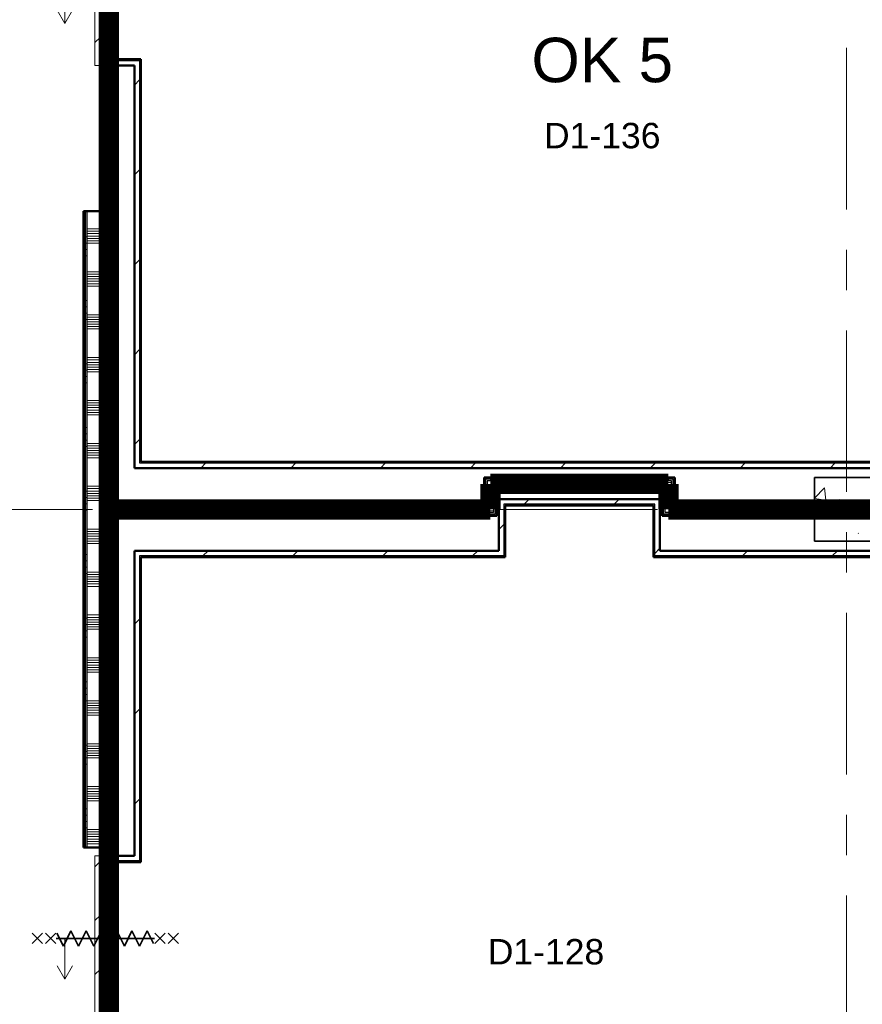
# Model space of a CAD drawing. Extents: x -2538 to 83400, y -8040 to 61900.
# Tile 46 of 105: x 32498 to 39125, y 27307 to 35052. Entities that reach past the tile are written whole.
import ezdxf

# ---------------------------------------------------------------- set-up
doc = ezdxf.new("R2010")
doc.units = 0
doc.header["$LTSCALE"] = 100
doc.linetypes.add('SCHEIDING_BRANDWEREND60', pattern=[3.2, 0.8, -1.6, 0.8])
doc.linetypes.add('stramien', pattern=[22.225, 12.7, -3.175, 3.175, -3.175])
for name, color, linetype, lineweight in [('00---0--FM-RUIMTENR', 7, 'Continuous', 18), ('BA20----_WANDEN', 14, 'Continuous', 50), ('BL$1A---_ALGEMEEN', 7, 'Continuous', 18), ('BL$7A---_STRAMIEN', 7, 'Continuous', 18), ('BL20----_WANDEN', 7, 'Continuous', 25), ('BL28----_CONSTRUCTIES', 4, 'Continuous', 18), ('BL30----_BRANDSYMBOLEN', 14, 'Continuous', 35), ('BL30----_KOZIJNEN', 14, 'Continuous', 25), ('BL40----_BRANDWERENDESCHEIDING_60MIN', 84, 'SCHEIDING_BRANDWEREND60', 158)]:
    doc.layers.add(name, color=color, linetype=linetype, lineweight=lineweight)
doc.layers.add('00---0--FM-TEKST', color=7, linetype='Continuous')
doc.styles.add('Arial', font='arial.ttf', dxfattribs={"height": 200})
doc.styles.add('OL-MAATVOEREN', font='iso')
pattern_1 = [(0, (36150, 31100), (0, 500), []), (0, (36150, 31050), (0, 500), []), (0, (36150, 31000), (0, 500), []), (0, (36150, 30950), (0, 500), [])]
pattern_2 = [(180, (37650, 31500), (-6e-14, -500), []), (180, (37650, 31550), (-6e-14, -500), []), (180, (37650, 31600), (-6e-14, -500), []), (180, (37650, 31650), (-6e-14, -500), [])]
pattern_3 = [(1e-13, (33000, 30844), (-9e-13, 500), []), (1e-13, (33000, 30794), (-9e-13, 500), []), (1e-13, (33000, 30744), (-9e-13, 500), []), (1e-13, (33000, 30694), (-9e-13, 500), [])]
pattern_4 = [(180, (33250, 36586), (7e-13, -500), []), (180, (33250, 36636), (7e-13, -500), []), (180, (33250, 36686), (7e-13, -500), []), (180, (33250, 36736), (7e-13, -500), [])]
pattern_5 = [(180, (33250, 27485.5), (7e-13, -500), []), (180, (33250, 27535.5), (7e-13, -500), []), (180, (33250, 27585.5), (7e-13, -500), []), (180, (33250, 27635.5), (7e-13, -500), [])]
pattern_6 = [(270, (34500, 31250), (500, 1e-12), []), (270, (34450, 31250), (500, 1e-12), []), (270, (34400, 31250), (500, 1e-12), []), (270, (34350, 31250), (500, 1e-12), [])]
pattern_7 = [(270, (36700, 31450), (500, 2e-12), []), (270, (36650, 31450), (500, 2e-12), []), (270, (36600, 31450), (500, 2e-12), []), (270, (36550, 31450), (500, 2e-12), [])]
pattern_8 = [(270, (38000, 31250), (500, 2e-12), []), (270, (37950, 31250), (500, 2e-12), []), (270, (37900, 31250), (500, 2e-12), []), (270, (37850, 31250), (500, 2e-12), [])]
pattern_9 = [(45, (1253.4, 5927.3), (-353.5534, 353.5534), [])]

# ---------------------------------------------------------------- blocks, each defined once
blk = doc.blocks.new('28_CL_beton - kolom - Betonkolom 500x500-V15-1')
at = {"layer": 'BL28----_CONSTRUCTIES'}
h = blk.add_hatch(dxfattribs=at)
h.set_pattern_fill('FP_17', color=256, style=0, pattern_type=2)
h.set_pattern_definition([(50, (-37746.6, -25272.7), (728.7365, -63.756), [76.2, -838.2]), (355, (-37746.6, -25272.7), (-140.972, 764.228), [60.96, -670.56]), (100.451, (-37685.9, -25278), (587.77, 700.467), [64.76, -712.36]), (46.184, (-37746.6, -25069.5), (1084.316, -168.171), [114.3, -1257.3]), (96.636, (-37656.2, -25083.5), (949.61, 989.71), [97.14, -1068.54]), (351.184, (-37746.6, -25069.5), (949.62, 989.7), [91.44, -1005.84]), (21, (-37645, -25120.3), (606.458, -409.0606), [76.2, -838.2]), (326, (-37645, -25120.3), (247.208, 736.753), [60.96, -670.56]), (71.451, (-37594.5, -25154.4), (853.668, 327.685), [64.76, -712.36]), (37.5, (-37746.6, -25272.68), (12.3547, 338.2201), [3.353, -659.079, 3.353, -677.367, -673.1]), (37.5, (-37746.6, -25272.68), (12.3547, 338.2201), [-1343.152, 3.353, -669.747]), (7.5, (-37746.6, -25272.68), (267.279, 400.722), [3.353, -384.759, 3.353, -643.839, -256.54]), (7.5, (-37746.6, -25272.68), (267.279, 400.722), [-1035.304, 3.353, -253.187]), (327.5, (-37973.18, -25272.68), (542.3633, -22.9153), [3.353, -250.647, 3.353, -1840.687]), (327.5, (-37973.18, -25272.68), (542.3633, -22.9153), [-257.353, -789.127, 3.353, -1048.207]), (317.5, (-38074.78, -25272.7), (592.517, 101.707), [3.353, -326.847, 3.353, -522.935, -746.76]), (317.5, (-38074.78, -25272.7), (592.517, 101.707), [-856.488, 3.353, -743.407])])
h.paths.add_polyline_path([(250, -250), (250, 250), (-250, 250), (-250, -250)], flags=0)
at = {"layer": 'BL28----_CONSTRUCTIES', "lineweight": 35}
for p, q in [((250, 250), (-250, 250)), ((-250, 250), (-250, -250)), ((250, -250), (250, 250)), ((-250, -250), (250, -250))]:
    blk.add_line(p, q, dxfattribs=at)
blk = doc.blocks.new('32_DR_AMC_s_enkele schuifdeur_dt1 - 1300x2160_wbdbo60-V265-1')
at = {"layer": 'BL30----_KOZIJNEN', "lineweight": 18}
h = blk.add_hatch(dxfattribs=at)
h.set_pattern_fill('FP_1256', color=256, style=0, pattern_type=2)
h.set_pattern_definition([(135, (29739.7, -31946.6), (-500, -500), []), (135, (29739.7, -31776.6), (-500, -500), []), (135, (29739.7, -31766.6), (-500, -500), []), (135, (29739.7, -31756.6), (-500, -500), []), (135, (29739.7, -31746.6), (-500, -500), []), (135, (29739.7, -31736.6), (-500, -500), []), (135, (29739.7, -31726.6), (-500, -500), []), (135, (29739.7, -31716.6), (-500, -500), [])])
h.paths.add_polyline_path([(975, -60), (975, 60), (925, 60), (925, -60)], flags=0)
h = blk.add_hatch(dxfattribs=at)
h.set_pattern_fill('FP_1257', color=256, style=0, pattern_type=2)
h.set_pattern_definition([(135, (29739.68, -31946.6), (-212.132, -212.132), [])])
h.paths.add_polyline_path([(975, -70), (-325, -70), (-325, -110), (975, -110)], flags=0)
at = {"layer": 'BL$1A---_ALGEMEEN'}
for p, q in [((325, 109.9), (325, -346)), ((645, -346), (541.1, -286)), ((325, -346), (645, -346)), ((645, -346), (541.1, -406))]:
    blk.add_line(p, q, dxfattribs=at)
at = {"layer": 'BL30----_BRANDSYMBOLEN'}
for p, q in [((285, 466.4), (365, 546.4)), ((365, 466.4), (285, 546.4)), ((285, 361.4), (365, 441.4)), ((365, 361.4), (285, 441.4)), ((365, 351.4), (265, 301.4)), ((325, -416.3), (325, 358.7)), ((325, -416.3), (325, 358.7)), ((265, 301.4), (385, 241.4)), ((385, 241.4), (265, 181.4)), ((265, 181.4), (385, 121.4)), ((385, 121.4), (265, 61.4)), ((265, 61.4), (385, 1.4)), ((385, 1.4), (265, -58.6)), ((265, -58.6), (385, -118.6)), ((385, -118.6), (265, -178.6)), ((265, -178.6), (385, -238.6)), ((385, -238.6), (265, -298.6)), ((265, -298.6), (385, -358.6)), ((385, -358.6), (285, -408.6)), ((365, -498.7), (285, -418.6)), ((285, -498.7), (365, -418.6)), ((285, -603.6), (365, -523.6)), ((365, -603.6), (285, -523.6))]:
    blk.add_line(p, q, dxfattribs=at)
at = {"layer": 'BL30----_KOZIJNEN', "lineweight": 18}
for p, q in [((-325, -60), (-325, 60)), ((-325, 60), (-275, 60)), ((-275, 60), (-275, -60)), ((925, -60), (925, 60)), ((925, 60), (975, 60)), ((975, 60), (975, -60)), ((-275, -60), (-325, -60)), ((-325, -70), (975, -70)), ((-325, -110), (-325, -70)), ((975, -60), (925, -60)), ((975, -70), (975, -110)), ((975, -110), (-325, -110))]:
    blk.add_line(p, q, dxfattribs=at)
blk = doc.blocks.new('32_DR_AMC_s_enkele schuifdeur_dt1 - 1300x2160_wbdbo60-V266-1')
at = {"layer": 'BL30----_KOZIJNEN', "lineweight": 18}
h = blk.add_hatch(dxfattribs=at)
h.set_pattern_fill('FP_1258', color=256, style=0, pattern_type=2)
h.set_pattern_definition([(135, (22222.68, -31946.6), (-212.132, -212.132), [])])
h.paths.add_polyline_path([(975, -70), (-325, -70), (-325, -110), (975, -110)], flags=0)
at = {"layer": 'BL$1A---_ALGEMEEN'}
for p, q in [((325, 109.9), (325, -346)), ((645, -346), (541.1, -286)), ((325, -346), (645, -346)), ((645, -346), (541.1, -406))]:
    blk.add_line(p, q, dxfattribs=at)
at = {"layer": 'BL30----_BRANDSYMBOLEN'}
for p, q in [((285, 466.4), (365, 546.4)), ((365, 466.4), (285, 546.4)), ((285, 361.4), (365, 441.4)), ((365, 361.4), (285, 441.4)), ((365, 351.4), (265, 301.4)), ((325, -416.3), (325, 358.7)), ((325, -416.3), (325, 358.7)), ((265, 301.4), (385, 241.4)), ((385, 241.4), (265, 181.4)), ((265, 181.4), (385, 121.4)), ((385, 121.4), (265, 61.4)), ((265, 61.4), (385, 1.4)), ((385, 1.4), (265, -58.6)), ((265, -58.6), (385, -118.6)), ((385, -118.6), (265, -178.6)), ((265, -178.6), (385, -238.6)), ((385, -238.6), (265, -298.6)), ((265, -298.6), (385, -358.6)), ((385, -358.6), (285, -408.6)), ((365, -498.7), (285, -418.6)), ((285, -498.7), (365, -418.6)), ((285, -603.6), (365, -523.6)), ((365, -603.6), (285, -523.6))]:
    blk.add_line(p, q, dxfattribs=at)
at = {"layer": 'BL30----_KOZIJNEN', "lineweight": 18}
for p, q in [((-325, -60), (-325, 60)), ((-325, 60), (-275, 60)), ((-275, 60), (-275, -60)), ((925, -60), (925, 60)), ((925, 60), (975, 60)), ((975, 60), (975, -60)), ((-275, -60), (-325, -60)), ((-325, -70), (975, -70)), ((-325, -110), (-325, -70)), ((975, -60), (925, -60)), ((975, -70), (975, -110)), ((975, -110), (-325, -110))]:
    blk.add_line(p, q, dxfattribs=at)

msp = doc.modelspace()

# ---------------------------------------------------------------- hatches: boundary and pattern name
at = {"layer": 'BA20----_WANDEN', "lineweight": 18}
h = msp.add_hatch(dxfattribs=at)
h.set_pattern_fill('FP_893', color=256, angle=90, style=0, pattern_type=2)
h.set_pattern_definition(pattern_4)
h.paths.add_polyline_path([(33162.5, 33547), (33162.5, 34692), (33150, 34692), (33150, 33547)], flags=0)
h.paths.add_polyline_path([(33150, 35992), (33162.5, 35992), (33162.5, 36887.5), (33150, 36887.5), (33150, 36875)], flags=0)
h.paths.add_polyline_path([(33150, 37112.5), (33162.5, 37112.5), (33162.5, 39225), (33150, 39225), (33150, 37125)], flags=0)
h = msp.add_hatch(dxfattribs=at)
h.set_pattern_fill('FP_893', color=256, angle=90, style=0, pattern_type=2)
h.set_pattern_definition(pattern_4)
h.paths.add_polyline_path([(33175, 33547), (33175, 34692), (33162.5, 34692), (33162.5, 33547)], flags=0)
h.paths.add_polyline_path([(33162.5, 35992), (33175, 35992), (33175, 36900), (33162.5, 36900), (33162.5, 36887.5)], flags=0)
h.paths.add_polyline_path([(33162.5, 37100), (33175, 37100), (33175, 39237.5), (33162.5, 39237.5), (33162.5, 37112.5)], flags=0)
h = msp.add_hatch(dxfattribs=at)
h.set_pattern_fill('FP_894', color=256, angle=90, style=0, pattern_type=2)
h.set_pattern_definition([(180, (33250, 36386), (5e-13, -337.5), []), (180, (33250, 36404.75), (5e-13, -337.5), []), (180, (33250, 36423.5), (5e-13, -337.5), []), (180, (33250, 36442.25), (5e-13, -337.5), []), (180, (33250, 36461), (5e-13, -337.5), []), (180, (33250, 36479.75), (5e-13, -337.5), []), (180, (33250, 36498.5), (5e-13, -337.5), [])])
h.paths.add_polyline_path([(33225, 33547), (33225, 34692), (33175, 34692), (33175, 33547)], flags=0)
h.paths.add_polyline_path([(33225, 35992), (33225, 39250), (33175, 39250), (33175, 35992)], flags=0)
h = msp.add_hatch(dxfattribs=at)
h.set_pattern_fill('FP_893', color=256, angle=90, style=0, pattern_type=2)
h.set_pattern_definition(pattern_4)
h.paths.add_polyline_path([(33237.5, 33547), (33237.5, 34692), (33225, 34692), (33225, 33547)], flags=0)
h.paths.add_polyline_path([(33225, 35992), (33237.5, 35992), (33237.5, 39237.5), (33225, 39237.5), (33225, 37677.2)], flags=0)
h = msp.add_hatch(dxfattribs=at)
h.set_pattern_fill('FP_893', color=256, angle=90, style=0, pattern_type=2)
h.set_pattern_definition(pattern_4)
h.paths.add_polyline_path([(33237.5, 33547), (33250, 33547), (33250, 34692), (33237.5, 34692)], flags=0)
h.paths.add_polyline_path([(33237.5, 35992), (33250, 35992), (33250, 39225), (33237.5, 39225), (33237.5, 37677.2)], flags=0)
h = msp.add_hatch(dxfattribs=at)
h.set_pattern_fill('FP_44', color=256, style=0, pattern_type=2)
h.set_pattern_definition(pattern_9)
h.paths.add_polyline_path([(33440, 31565), (33440, 34732), (33400, 34732), (33400, 31565)], flags=0)
h = msp.add_hatch(dxfattribs=at)
h.set_pattern_fill('FP_44', color=256, style=0, pattern_type=2)
h.set_pattern_definition(pattern_9)
h.paths.add_polyline_path([(33440, 31575), (33450, 31575), (33450, 34742), (33440, 34742), (33440, 33213.7)], flags=0)
h = msp.add_hatch(dxfattribs=at)
h.set_pattern_fill('FP_891', color=256, angle=90, style=0, pattern_type=2)
h.set_pattern_definition(pattern_3)
h.paths.add_polyline_path([(33000, 28541), (33012.5, 28541), (33012.5, 33547), (33000, 33547), (33000, 28750.2)], flags=0)
h = msp.add_hatch(dxfattribs=at)
h.set_pattern_fill('FP_891', color=256, angle=90, style=0, pattern_type=2)
h.set_pattern_definition(pattern_3)
h.paths.add_polyline_path([(33012.5, 28541), (33025, 28541), (33025, 33547), (33012.5, 33547), (33012.5, 28750.2)], flags=0)
h = msp.add_hatch(dxfattribs=at)
h.set_pattern_fill('FP_892', color=256, angle=90, style=0, pattern_type=2)
h.set_pattern_definition([(1e-13, (33000, 31044), (-6e-13, 337.5), []), (1e-13, (33000, 31025.25), (-6e-13, 337.5), []), (1e-13, (33000, 31006.5), (-6e-13, 337.5), []), (1e-13, (33000, 30987.75), (-6e-13, 337.5), []), (1e-13, (33000, 30969), (-6e-13, 337.5), []), (1e-13, (33000, 30950.25), (-6e-13, 337.5), []), (1e-13, (33000, 30931.5), (-6e-13, 337.5), [])])
h.paths.add_polyline_path([(33025, 28541), (33225, 28541), (33225, 33547), (33025, 33547), (33025, 28750.2)], flags=0)
h = msp.add_hatch(dxfattribs=at)
h.set_pattern_fill('FP_891', color=256, angle=90, style=0, pattern_type=2)
h.set_pattern_definition(pattern_3)
h.paths.add_polyline_path([(33225, 28541), (33237.5, 28541), (33237.5, 31175), (33225, 31175), (33225, 28750.2)], flags=0)
h.paths.add_polyline_path([(33237.5, 31225), (33237.5, 33547), (33225, 33547), (33225, 31225)], flags=0)
h = msp.add_hatch(dxfattribs=at)
h.set_pattern_fill('FP_891', color=256, angle=90, style=0, pattern_type=2)
h.set_pattern_definition(pattern_3)
h.paths.add_polyline_path([(33237.5, 28541), (33250, 28541), (33250, 31162.5), (33237.5, 31162.5), (33237.5, 28750.2)], flags=0)
h.paths.add_polyline_path([(33250, 31237.5), (33250, 33547), (33237.5, 33547), (33237.5, 31237.5)], flags=0)
h = msp.add_hatch(dxfattribs=at)
h.set_pattern_fill('FP_44', color=256, style=0, pattern_type=2)
h.set_pattern_definition(pattern_9)
h.paths.add_polyline_path([(40405, 31525), (40550, 31525), (40550, 31565), (33400, 31565), (33400, 31525), (38999.9, 31525)], flags=0)
h = msp.add_hatch(dxfattribs=at)
h.set_pattern_fill('FP_44', color=256, style=0, pattern_type=2)
h.set_pattern_definition(pattern_9)
h.paths.add_polyline_path([(40550, 31565), (40550, 31575), (33440, 31575), (33440, 31565), (40405, 31565)], flags=0)
h = msp.add_hatch(dxfattribs=at)
h.set_pattern_fill('FP_955', color=256, angle=90, style=0, pattern_type=2)
h.set_pattern_definition(pattern_1)
h.paths.add_polyline_path([(36162.5, 31237.5), (36162.5, 31450), (36150, 31450), (36150, 31237.5)], flags=0)
h = msp.add_hatch(dxfattribs=at)
h.set_pattern_fill('FP_955', color=256, angle=90, style=0, pattern_type=2)
h.set_pattern_definition(pattern_1)
h.paths.add_polyline_path([(36162.5, 31237.5), (36162.5, 31450), (36150, 31450), (36150, 31237.5)], flags=0)
h = msp.add_hatch(dxfattribs=at)
h.set_pattern_fill('FP_957', color=256, angle=-270, style=0, pattern_type=2)
h.set_pattern_definition(pattern_7)
h.paths.add_polyline_path([(37637.5, 31437.5), (37637.5, 31450), (36162.5, 31450), (36162.5, 31437.5), (37625, 31437.5)], flags=0)
h = msp.add_hatch(dxfattribs=at)
h.set_pattern_fill('FP_957', color=256, angle=-270, style=0, pattern_type=2)
h.set_pattern_definition(pattern_7)
h.paths.add_polyline_path([(36250, 31425), (37625, 31425), (37625, 31437.5), (36175, 31437.5), (36175, 31425), (36225, 31425)], flags=0)
h = msp.add_hatch(dxfattribs=at)
h.set_pattern_fill('FP_956', color=256, angle=90, style=0, pattern_type=2)
h.set_pattern_definition([(0, (36150, 31300), (0, 337.5), []), (0, (36150, 31281.25), (0, 337.5), []), (0, (36150, 31262.5), (0, 337.5), []), (0, (36150, 31243.75), (0, 337.5), []), (0, (36150, 31225), (0, 337.5), []), (0, (36150, 31206.25), (0, 337.5), []), (0, (36150, 31187.5), (0, 337.5), [])])
h.paths.add_polyline_path([(36175, 31175), (36225, 31175), (36225, 31425), (36175, 31425), (36175, 31225)], flags=0)
h = msp.add_hatch(dxfattribs=at)
h.set_pattern_fill('FP_958', color=256, angle=-270, style=0, pattern_type=2)
h.set_pattern_definition([(270, (36900, 31450), (337.5, 1e-12), []), (270, (36881.25, 31450), (337.5, 1e-12), []), (270, (36862.5, 31450), (337.5, 1e-12), []), (270, (36843.75, 31450), (337.5, 1e-12), []), (270, (36825, 31450), (337.5, 1e-12), []), (270, (36806.25, 31450), (337.5, 1e-12), []), (270, (36787.5, 31450), (337.5, 1e-12), [])])
h.paths.add_polyline_path([(37562.5, 31375), (37575, 31375), (37575, 31425), (36225, 31425), (36225, 31375), (37550, 31375)], flags=0)
h = msp.add_hatch(dxfattribs=at)
h.set_pattern_fill('FP_957', color=256, angle=-270, style=0, pattern_type=2)
h.set_pattern_definition(pattern_7)
h.paths.add_polyline_path([(37550, 31362.5), (37562.5, 31362.5), (37562.5, 31375), (36237.5, 31375), (36237.5, 31362.5), (37243.6, 31362.5)], flags=0)
h = msp.add_hatch(dxfattribs=at)
h.set_pattern_fill('FP_960', color=256, angle=90, style=0, pattern_type=2)
h.set_pattern_definition([(180, (37650, 31300), (-4e-14, -337.5), []), (180, (37650, 31318.75), (-4e-14, -337.5), []), (180, (37650, 31337.5), (-4e-14, -337.5), []), (180, (37650, 31356.25), (-4e-14, -337.5), []), (180, (37650, 31375), (-4e-14, -337.5), []), (180, (37650, 31393.75), (-4e-14, -337.5), []), (180, (37650, 31412.5), (-4e-14, -337.5), [])])
h.paths.add_polyline_path([(37594.9, 31175), (37625, 31175), (37625, 31425), (37575, 31425), (37575, 31175)], flags=0)
h = msp.add_hatch(dxfattribs=at)
h.set_pattern_fill('FP_957', color=256, angle=-270, style=0, pattern_type=2)
h.set_pattern_definition(pattern_7)
h.paths.add_polyline_path([(37550, 31350), (37550, 31362.5), (36250, 31362.5), (36250, 31350), (37243.6, 31350)], flags=0)
h = msp.add_hatch(dxfattribs=at)
h.set_pattern_fill('FP_959', color=256, angle=90, style=0, pattern_type=2)
h.set_pattern_definition(pattern_2)
h.paths.add_polyline_path([(37562.5, 31150), (37562.5, 31362.5), (37550, 31362.5), (37550, 31150)], flags=0)
h = msp.add_hatch(dxfattribs=at)
h.set_pattern_fill('FP_959', color=256, angle=90, style=0, pattern_type=2)
h.set_pattern_definition(pattern_2)
h.paths.add_polyline_path([(37562.5, 31150), (37562.5, 31362.5), (37550, 31362.5), (37550, 31150)], flags=0)
h = msp.add_hatch(dxfattribs=at)
h.set_pattern_fill('FP_954', color=256, angle=-270, style=0, pattern_type=2)
h.set_pattern_definition([(270, (34700, 31250), (337.5, 9e-13), []), (270, (34681.25, 31250), (337.5, 9e-13), []), (270, (34662.5, 31250), (337.5, 9e-13), []), (270, (34643.75, 31250), (337.5, 9e-13), []), (270, (34625, 31250), (337.5, 9e-13), []), (270, (34606.25, 31250), (337.5, 9e-13), []), (270, (34587.5, 31250), (337.5, 9e-13), [])])
h.paths.add_polyline_path([(36150, 31175), (36175, 31175), (36175, 31225), (33225, 31225), (33225, 31175), (34784.8, 31175)], flags=0)
h = msp.add_hatch(dxfattribs=at)
h.set_pattern_fill('FP_953', color=256, angle=-270, style=0, pattern_type=2)
h.set_pattern_definition(pattern_6)
h.paths.add_polyline_path([(36150, 31225), (36162.5, 31225), (36162.5, 31237.5), (33237.5, 31237.5), (33237.5, 31225), (34784.8, 31225)], flags=0)
h = msp.add_hatch(dxfattribs=at)
h.set_pattern_fill('FP_953', color=256, angle=-270, style=0, pattern_type=2)
h.set_pattern_definition(pattern_6)
h.paths.add_polyline_path([(36150, 31237.5), (36150, 31250), (33250, 31250), (33250, 31237.5), (34784.8, 31237.5)], flags=0)
h = msp.add_hatch(dxfattribs=at)
h.set_pattern_fill('FP_44', color=256, style=0, pattern_type=2)
h.set_pattern_definition(pattern_9)
h.paths.add_polyline_path([(36266.6, 30875), (36306.6, 30875), (36306.6, 31280), (36266.6, 31280), (36266.6, 30982)], flags=0)
h = msp.add_hatch(dxfattribs=at)
h.set_pattern_fill('FP_44', color=256, style=0, pattern_type=2)
h.set_pattern_definition(pattern_9)
h.paths.add_polyline_path([(37493.4, 31240), (37533.4, 31240), (37533.4, 31280), (36306.6, 31280), (36306.6, 31240), (37243.6, 31240)], flags=0)
h = msp.add_hatch(dxfattribs=at)
h.set_pattern_fill('FP_44', color=256, style=0, pattern_type=2)
h.set_pattern_definition(pattern_9)
h.paths.add_polyline_path([(36306.6, 30835), (36316.6, 30835), (36316.6, 31240), (36306.6, 31240), (36306.6, 30875)], flags=0)
h = msp.add_hatch(dxfattribs=at)
h.set_pattern_fill('FP_44', color=256, style=0, pattern_type=2)
h.set_pattern_definition(pattern_9)
h.paths.add_polyline_path([(37483.4, 31230), (37493.4, 31230), (37493.4, 31240), (36316.6, 31240), (36316.6, 31230), (37243.6, 31230)], flags=0)
h = msp.add_hatch(dxfattribs=at)
h.set_pattern_fill('FP_44', color=256, style=0, pattern_type=2)
h.set_pattern_definition(pattern_9)
h.paths.add_polyline_path([(37493.4, 30825), (37493.4, 31230), (37483.4, 31230), (37483.4, 30825)], flags=0)
h = msp.add_hatch(dxfattribs=at)
h.set_pattern_fill('FP_44', color=256, style=0, pattern_type=2)
h.set_pattern_definition(pattern_9)
h.paths.add_polyline_path([(37533.4, 30835), (37533.4, 31240), (37493.4, 31240), (37493.4, 30835)], flags=0)
h = msp.add_hatch(dxfattribs=at)
h.set_pattern_fill('FP_962', color=256, angle=-270, style=0, pattern_type=2)
h.set_pattern_definition([(270, (38200, 31250), (337.5, 1e-12), []), (270, (38181.25, 31250), (337.5, 1e-12), []), (270, (38162.5, 31250), (337.5, 1e-12), []), (270, (38143.75, 31250), (337.5, 1e-12), []), (270, (38125, 31250), (337.5, 1e-12), []), (270, (38106.25, 31250), (337.5, 1e-12), []), (270, (38087.5, 31250), (337.5, 1e-12), [])])
h.paths.add_polyline_path([(38750, 31175), (38750, 31225), (37625, 31225), (37625, 31175), (37650, 31175)], flags=0)
h = msp.add_hatch(dxfattribs=at)
h.set_pattern_fill('FP_961', color=256, angle=-270, style=0, pattern_type=2)
h.set_pattern_definition(pattern_8)
h.paths.add_polyline_path([(38750, 31225), (38750, 31237.5), (37637.5, 31237.5), (37637.5, 31225), (37650, 31225)], flags=0)
h = msp.add_hatch(dxfattribs=at)
h.set_pattern_fill('FP_961', color=256, angle=-270, style=0, pattern_type=2)
h.set_pattern_definition(pattern_8)
h.paths.add_polyline_path([(38750, 31237.5), (38750, 31250), (37650, 31250), (37650, 31237.5)], flags=0)
h = msp.add_hatch(dxfattribs=at)
h.set_pattern_fill('FP_953', color=256, angle=-270, style=0, pattern_type=2)
h.set_pattern_definition(pattern_6)
h.paths.add_polyline_path([(36225, 31162.5), (36225, 31175), (33237.5, 31175), (33237.5, 31162.5), (36189.8, 31162.5)], flags=0)
h = msp.add_hatch(dxfattribs=at)
h.set_pattern_fill('FP_953', color=256, angle=-270, style=0, pattern_type=2)
h.set_pattern_definition(pattern_6)
h.paths.add_polyline_path([(36189.8, 31150), (36237.5, 31150), (36237.5, 31162.5), (33250, 31162.5), (33250, 31150), (36150, 31150)], flags=0)
h = msp.add_hatch(dxfattribs=at)
h.set_pattern_fill('FP_961', color=256, angle=-270, style=0, pattern_type=2)
h.set_pattern_definition(pattern_8)
h.paths.add_polyline_path([(38750, 31150), (38750, 31162.5), (37562.5, 31162.5), (37562.5, 31150), (37650, 31150)], flags=0)
h = msp.add_hatch(dxfattribs=at)
h.set_pattern_fill('FP_961', color=256, angle=-270, style=0, pattern_type=2)
h.set_pattern_definition(pattern_8)
h.paths.add_polyline_path([(38750, 31162.5), (38750, 31175), (37575, 31175), (37575, 31162.5), (37650, 31162.5)], flags=0)
h = msp.add_hatch(dxfattribs=at)
h.set_pattern_fill('FP_44', color=256, style=0, pattern_type=2)
h.set_pattern_definition(pattern_9)
h.paths.add_polyline_path([(36306.6, 30835), (36306.6, 30875), (33400, 30875), (33400, 30835), (34784.8, 30835)], flags=0)
h = msp.add_hatch(dxfattribs=at)
h.set_pattern_fill('FP_44', color=256, style=0, pattern_type=2)
h.set_pattern_definition(pattern_9)
h.paths.add_polyline_path([(33440, 28475), (33440, 30835), (33400, 30835), (33400, 28475)], flags=0)
h = msp.add_hatch(dxfattribs=at)
h.set_pattern_fill('FP_44', color=256, style=0, pattern_type=2)
h.set_pattern_definition(pattern_9)
h.paths.add_polyline_path([(36316.6, 30825), (36316.6, 30835), (33440, 30835), (33440, 30825), (34784.8, 30825)], flags=0)
h = msp.add_hatch(dxfattribs=at)
h.set_pattern_fill('FP_44', color=256, style=0, pattern_type=2)
h.set_pattern_definition(pattern_9)
h.paths.add_polyline_path([(40550, 30825), (40550, 30835), (37493.4, 30835), (37493.4, 30825), (40405, 30825)], flags=0)
h = msp.add_hatch(dxfattribs=at)
h.set_pattern_fill('FP_44', color=256, style=0, pattern_type=2)
h.set_pattern_definition(pattern_9)
h.paths.add_polyline_path([(40550, 30835), (40550, 30875), (37533.4, 30875), (37533.4, 30835), (40405, 30835)], flags=0)
h = msp.add_hatch(dxfattribs=at)
h.set_pattern_fill('FP_44', color=256, style=0, pattern_type=2)
h.set_pattern_definition(pattern_9)
h.paths.add_polyline_path([(33450, 28435), (33450, 30825), (33440, 30825), (33440, 28435)], flags=0)
h = msp.add_hatch(dxfattribs=at)
h.set_pattern_fill('FP_895', color=256, angle=90, style=0, pattern_type=2)
h.set_pattern_definition(pattern_5)
h.paths.add_polyline_path([(33162.5, 26030), (33162.5, 27175), (33150, 27175), (33150, 26030)], flags=0)
h.paths.add_polyline_path([(33162.5, 28475), (33162.5, 28541), (33150, 28541), (33150, 28475)], flags=0)
h = msp.add_hatch(dxfattribs=at)
h.set_pattern_fill('FP_895', color=256, angle=90, style=0, pattern_type=2)
h.set_pattern_definition(pattern_5)
h.paths.add_polyline_path([(33175, 26030), (33175, 27175), (33162.5, 27175), (33162.5, 26030)], flags=0)
h.paths.add_polyline_path([(33175, 28475), (33175, 28541), (33162.5, 28541), (33162.5, 28475)], flags=0)
h = msp.add_hatch(dxfattribs=at)
h.set_pattern_fill('FP_896', color=256, angle=90, style=0, pattern_type=2)
h.set_pattern_definition([(180, (33250, 27285.5), (5e-13, -337.5), []), (180, (33250, 27304.25), (5e-13, -337.5), []), (180, (33250, 27323), (5e-13, -337.5), []), (180, (33250, 27341.75), (5e-13, -337.5), []), (180, (33250, 27360.5), (5e-13, -337.5), []), (180, (33250, 27379.25), (5e-13, -337.5), []), (180, (33250, 27398), (5e-13, -337.5), [])])
h.paths.add_polyline_path([(33225, 26030), (33225, 27175), (33175, 27175), (33175, 26030)], flags=0)
h.paths.add_polyline_path([(33225, 28475), (33225, 28541), (33175, 28541), (33175, 28475)], flags=0)
h = msp.add_hatch(dxfattribs=at)
h.set_pattern_fill('FP_895', color=256, angle=90, style=0, pattern_type=2)
h.set_pattern_definition(pattern_5)
h.paths.add_polyline_path([(33237.5, 26030), (33237.5, 27175), (33225, 27175), (33225, 26030)], flags=0)
h.paths.add_polyline_path([(33237.5, 28475), (33237.5, 28541), (33225, 28541), (33225, 28475)], flags=0)
h = msp.add_hatch(dxfattribs=at)
h.set_pattern_fill('FP_895', color=256, angle=90, style=0, pattern_type=2)
h.set_pattern_definition(pattern_5)
h.paths.add_polyline_path([(33250, 26030), (33250, 27175), (33237.5, 27175), (33237.5, 26030)], flags=0)
h.paths.add_polyline_path([(33250, 28475), (33250, 28541), (33237.5, 28541), (33237.5, 28475)], flags=0)

# ---------------------------------------------------------------- linework, layer by layer
at = {"layer": 'BL$7A---_STRAMIEN', "linetype": 'stramien'}
for p, q in [((39000, -2000), (39000, 60900)), ((-1537.7, 31200), (83400, 31200)), ((-1537.7, 31200), (83400, 31200))]:
    msp.add_line(p, q, dxfattribs=at)
at = {"layer": 'BL20----_WANDEN', "lineweight": 50}
for p, q in [((33450, 34742), (33250, 34742)), ((33250, 34742), (33250, 34692)), ((33450, 31575), (33450, 34742)), ((33150, 34692), (33150, 33547)), ((33250, 34692), (33150, 34692)), ((33250, 31250), (33250, 34692)), ((33250, 34692), (33400, 34692)), ((33400, 34692), (33400, 31525)), ((33150, 33547), (33000, 33547)), ((33000, 33547), (33000, 28541)), ((40550, 31575), (33450, 31575)), ((33400, 31525), (40550, 31525)), ((36150, 31450), (36150, 31250)), ((37650, 31450), (36150, 31450)), ((37650, 31250), (37650, 31450)), ((36250, 31150), (36250, 31350)), ((36250, 31350), (37550, 31350)), ((37550, 31350), (37550, 31150)), ((36150, 31250), (33250, 31250)), ((36266.6, 31280), (36266.6, 30875)), ((37533.4, 31280), (36266.6, 31280)), ((36316.6, 30825), (36316.6, 31230)), ((36316.6, 31230), (37483.4, 31230)), ((37483.4, 31230), (37483.4, 30825)), ((37533.4, 30875), (37533.4, 31280)), ((38750, 31250), (37650, 31250)), ((33250, 28475), (33250, 31150)), ((33250, 31150), (36250, 31150)), ((37550, 31150), (38750, 31150)), ((36266.6, 30875), (33400, 30875)), ((33400, 30875), (33400, 28475)), ((40650, 30875), (37533.4, 30875)), ((33450, 30825), (36316.6, 30825)), ((33450, 28425), (33450, 30825)), ((37483.4, 30825), (40550, 30825)), ((33000, 28541), (33150, 28541)), ((33150, 28541), (33150, 28475)), ((33150, 28475), (33250, 28475)), ((33400, 28475), (33250, 28475)), ((33250, 28475), (33250, 28425)), ((33250, 28425), (33450, 28425))]:
    msp.add_line(p, q, dxfattribs=at)
at = {"layer": 'BL20----_WANDEN'}
for p, q in [((33250, 34732), (33440, 34732)), ((33440, 34732), (33440, 31565)), ((33162.5, 33547), (33162.5, 34692)), ((33175, 33547), (33175, 34692)), ((33225, 34692), (33225, 31225)), ((33237.5, 34692), (33237.5, 31237.5)), ((33012.5, 33547), (33012.5, 28541)), ((33025, 33547), (33025, 28541)), ((33175, 33547), (33150, 33547)), ((33440, 31565), (40550, 31565)), ((36162.5, 31437.5), (36162.5, 31237.5)), ((37637.5, 31437.5), (36162.5, 31437.5)), ((36175, 31425), (36175, 31225)), ((37625, 31425), (36175, 31425)), ((36225, 31375), (36225, 31175)), ((37575, 31375), (36225, 31375)), ((37575, 31175), (37575, 31375)), ((37625, 31225), (37625, 31425)), ((37637.5, 31237.5), (37637.5, 31437.5)), ((36237.5, 31362.5), (36237.5, 31162.5)), ((37562.5, 31362.5), (36237.5, 31362.5)), ((37562.5, 31162.5), (37562.5, 31362.5)), ((36175, 31225), (33225, 31225)), ((36162.5, 31237.5), (33237.5, 31237.5)), ((36306.6, 31240), (36306.6, 30835)), ((37493.4, 31240), (36306.6, 31240)), ((37493.4, 30835), (37493.4, 31240)), ((38750, 31225), (37625, 31225)), ((38750, 31237.5), (37637.5, 31237.5)), ((33225, 31175), (33225, 28475)), ((36225, 31175), (33225, 31175)), ((33237.5, 31162.5), (33237.5, 28475)), ((36237.5, 31162.5), (33237.5, 31162.5)), ((38750, 31162.5), (37562.5, 31162.5)), ((38750, 31175), (37575, 31175)), ((36306.6, 30835), (33440, 30835)), ((33440, 30835), (33440, 28435)), ((40550, 30835), (37493.4, 30835)), ((33150, 28541), (33175, 28541)), ((33162.5, 28475), (33162.5, 28541)), ((33175, 28475), (33175, 28541)), ((33440, 28435), (33250, 28435))]:
    msp.add_line(p, q, dxfattribs=at)
at = {"layer": 'BL40----_BRANDWERENDESCHEIDING_60MIN', "const_width": 160}
for points in [[(33200, 39300), (33200, 23240.9)], [(37600, 31400), (36200, 31400)], [(36200, 31400), (36200, 31200)], [(37600, 31200), (37600, 31400)], [(36200, 31200), (33200, 31200)], [(40600, 31200), (37600, 31200)]]:
    msp.add_lwpolyline(points, dxfattribs=at)

# ---------------------------------------------------------------- block references
at = {"layer": 'BL28----_CONSTRUCTIES'}
msp.add_blockref('28_CL_beton - kolom - Betonkolom 500x500-V15-1', (39000, 31200), dxfattribs=at)
at = {"layer": 'BL30----_KOZIJNEN', "rotation": 269.9999999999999}
for name, p in [('32_DR_AMC_s_enkele schuifdeur_dt1 - 1300x2160_wbdbo60-V265-1', (33200, 35667)), ('32_DR_AMC_s_enkele schuifdeur_dt1 - 1300x2160_wbdbo60-V266-1', (33200, 28150))]:
    msp.add_blockref(name, p, dxfattribs=at)

# ---------------------------------------------------------------- texts
at = {"layer": '00---0--FM-RUIMTENR', "char_height": 200, "width": 1130.379, "attachment_point": 1, "style": 'Arial'}
for s, insert in [('D1-136', (36621.6, 34240.6)), ('D1-128', (36179.3, 27820.2))]:
    msp.add_mtext(s, dxfattribs=dict(at, insert=insert))
at = {"layer": '00---0--FM-TEKST', "insert": (36522.9, 34910.3), "char_height": 350, "attachment_point": 1, "style": 'OL-MAATVOEREN'}
msp.add_mtext_dynamic_manual_height_columns('{\\fArial|b0|i0|c0|p34;OK 5}', width=2734.765, gutter_width=7500, heights=[0], dxfattribs=at)

doc.saveas('drawing.dxf')
